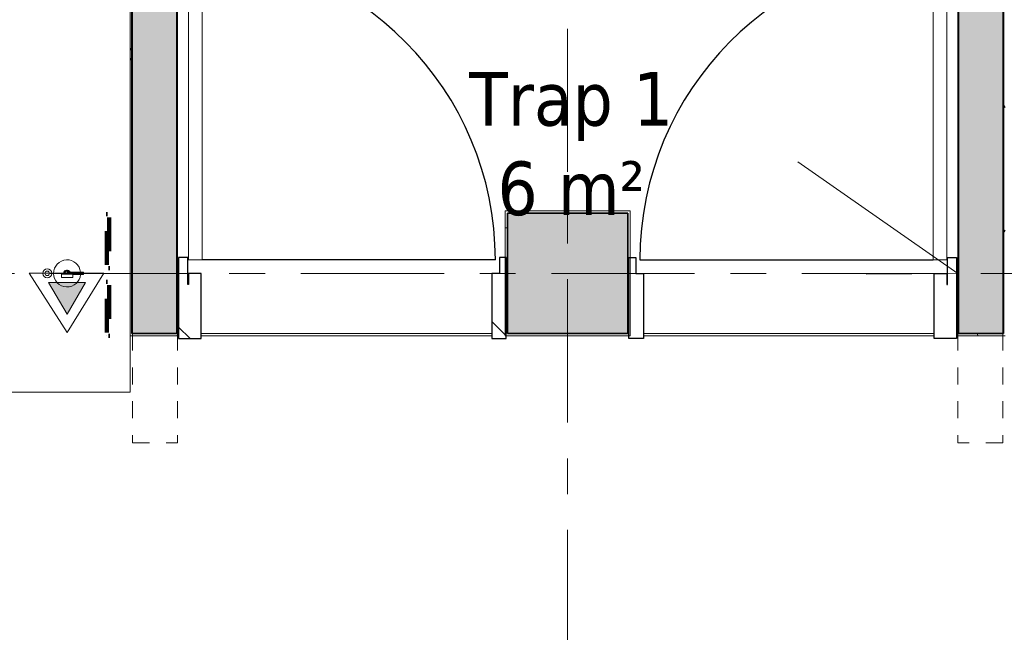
# Model space of a CAD drawing. Extents: x 3165 to 57695, y -7842 to 39081.
# Tile 50 of 248: x 18587 to 22953, y 28737 to 31453. Entities that reach past the tile are written whole.
import ezdxf

# ---------------------------------------------------------------- set-up
doc = ezdxf.new("R2010")
doc.units = 0
doc.header["$LTSCALE"] = 50
for name, pattern in [('Onderlegger 3e verdieping$0$brandscheiding 2', [6, 0, -1.5, 3, -1.5]), ('Onderlegger 3e verdieping$0$gestippeld-fijn', [3, 1.5, -1.5]), ('Onderlegger 3e verdieping$0$stramien', [22.225, 12.7, -3.175, 3.175, -3.175])]:
    doc.linetypes.add(name, pattern=pattern)
doc.layers.get('0').update_dxf_attribs({"linetype": 'CONTINUOUS'})
for name, color, linetype, lineweight in [('Onderlegger 3e verdieping$0$A-ANNO-NOTE', 8, 'CONTINUOUS', 18), ('Onderlegger 3e verdieping$0$A-AREA-IDEN', 8, 'CONTINUOUS', 18), ('Onderlegger 3e verdieping$0$A-DETL', 8, 'CONTINUOUS', 18), ('Onderlegger 3e verdieping$0$A-DOOR', 8, 'CONTINUOUS', 25), ('Onderlegger 3e verdieping$0$A-DOOR-IDEN', 8, 'CONTINUOUS', 18), ('Onderlegger 3e verdieping$0$A-FLOR-OTLN', 8, 'CONTINUOUS', 18), ('Onderlegger 3e verdieping$0$A-GENM', 8, 'CONTINUOUS', 18), ('Onderlegger 3e verdieping$0$A-WALL', 8, 'CONTINUOUS', 25), ('Onderlegger 3e verdieping$0$A-WALL-PATT', 8, 'CONTINUOUS', 50), ('Onderlegger 3e verdieping$0$I-WALL', 8, 'CONTINUOUS', 25), ('Onderlegger 3e verdieping$0$M-EQPT', 8, 'CONTINUOUS', 18), ('Onderlegger 3e verdieping$0$S-COLS', 8, 'CONTINUOUS', 18), ('Onderlegger 3e verdieping$0$S-GRID', 8, 'CONTINUOUS', 18)]:
    doc.layers.add(name, color=color, linetype=linetype, lineweight=lineweight)
doc.styles.add('Onderlegger 3e verdieping$0$Tahoma_1', font='TAHOMA.TTF', dxfattribs={"height": 238.040123})
pattern_1 = [(45, (-19286.6, -30328.2), (-707.107, 707.107), []), (135, (-19286.6, -30328.2), (-707.107, -707.107), [])]
pattern_2 = [(0, (0, 0), (406.4, 101.6), [33.528, -271.272, 33.528, -271.272, -1625.6]), (0, (0, 0), (406.4, 101.6), [-609.6, 33.528, -576.072, 33.528, -271.272, -711.2]), (0, (0, 0), (406.4, 101.6), [-1524, 33.528, -169.672, 33.528, -474.472]), (120, (152.4, 50.8), (-291.18818, 301.15272), [33.528, -271.272, 33.528, -271.272, -1625.6]), (120, (152.4, 50.8), (-291.18818, 301.15272), [-609.6, 33.528, -576.072, 33.528, -271.272, -711.2]), (120, (152.4, 50.8), (-291.18818, 301.15272), [-1524, 33.528, -169.672, 33.528, -474.472]), (240, (203.2, 254), (-115.21182, -402.75272), [33.528, -271.272, 33.528, -271.272, -1625.6]), (240, (203.2, 254), (-115.21182, -402.75272), [-609.6, 33.528, -576.072, 33.528, -271.272, -711.2]), (240, (203.2, 254), (-115.21182, -402.75272), [-1524, 33.528, -169.672, 33.528, -474.472])]

# ---------------------------------------------------------------- blocks, each defined once
blk = doc.blocks.new('Onderlegger 3e verdieping$0$32_KA HK-14 - Houten deur op kleefmagneet trappenhuis-4622518-Plotview 3e Verdieping - schaal 1 op 100')
at = {"layer": 'Onderlegger 3e verdieping$0$A-DOOR', "lineweight": 18}
h = blk.add_hatch(dxfattribs=at)
h.set_pattern_fill('FP_112', color=256, style=0, pattern_type=2)
h.set_pattern_definition(pattern_1)
h.paths.add_polyline_path([(45, 1285), (45, 1405), (5, 1405), (5, 1285)], flags=0)
h = blk.add_hatch(dxfattribs=at)
h.set_pattern_fill('FP_112', color=256, style=0, pattern_type=2)
h.set_pattern_definition(pattern_1)
h.paths.add_polyline_path([(105, -289), (105, 0), (49, 0), (49, -50), (45, -50), (45, 70), (5, 70), (5, -289)], flags=0)
h.paths.add_polyline_path([(1458, -289), (1458, 70), (1428, 70), (1428, 0), (1394, 0), (1394, -289)], flags=0)
at = {"layer": 'Onderlegger 3e verdieping$0$A-DOOR'}
for p, q in [((45, 1405), (5, 1405)), ((5, 1405), (5, 1285)), ((45, 1285), (45, 1405)), ((5, 1285), (45, 1285)), ((45, 70), (5, 70)), ((5, 70), (5, -289)), ((45, -50), (45, 70)), ((1409.5, 60), (109, 60)), ((1458, 70), (1428, 70)), ((1428, 70), (1428, 0)), ((1458, -289), (1458, 70)), ((105, 0), (49, 0)), ((49, 0), (49, -50)), ((105, -289), (105, 0)), ((1428, 0), (1394, 0)), ((1394, 0), (1394, -289)), ((49, -50), (45, -50)), ((5, -289), (105, -289)), ((1394, -289), (1458, -289))]:
    blk.add_line(p, q, dxfattribs=at)
at = {"layer": 'Onderlegger 3e verdieping$0$A-DOOR', "lineweight": 18}
for p, q in [((49, 1430), (49, 60)), ((109, 1430), (49, 1430)), ((109, 60), (109, 1430)), ((49, 60), (109, 60))]:
    blk.add_line(p, q, dxfattribs=at)
at = {"layer": 'Onderlegger 3e verdieping$0$A-DOOR'}
blk.add_arc((39.5, 60), 1370, 0, 89.6118, dxfattribs=at)
blk = doc.blocks.new('Onderlegger 3e verdieping$0$32_KA HK-14 - Houten deur op kleefmagneet trappenhuis-5558574-Plotview 3e Verdieping - schaal 1 op 100')
at = {"layer": 'Onderlegger 3e verdieping$0$A-DOOR'}
for p, q in [((5, 289), (105, 289)), ((5, -70), (5, 289)), ((105, 289), (105, 0)), ((1394, 289), (1458, 289)), ((1394, 0), (1394, 289)), ((1458, 289), (1458, -70)), ((49, 50), (45, 50)), ((45, 50), (45, -70)), ((49, 0), (49, 50)), ((105, 0), (49, 0)), ((1428, 0), (1394, 0)), ((1428, -70), (1428, 0)), ((45, -70), (5, -70)), ((1409.5, -60), (109, -60)), ((1458, -70), (1428, -70)), ((5, -1285), (45, -1285)), ((5, -1405), (5, -1285)), ((45, -1285), (45, -1405)), ((45, -1405), (5, -1405))]:
    blk.add_line(p, q, dxfattribs=at)
at = {"layer": 'Onderlegger 3e verdieping$0$A-DOOR', "lineweight": 18}
for p, q in [((49, -60), (109, -60)), ((49, -1430), (49, -60)), ((109, -60), (109, -1430)), ((109, -1430), (49, -1430))]:
    blk.add_line(p, q, dxfattribs=at)
at = {"layer": 'Onderlegger 3e verdieping$0$A-DOOR'}
blk.add_arc((39.5, -60), 1370, 270.3882, 360, dxfattribs=at)
blk = doc.blocks.new('Onderlegger 3e verdieping$0$65_KU_brandscheiding_v1 - 60m 2-7780793-Plotview 3e Verdieping - schaal 1 op 100')
at = {"layer": 'Onderlegger 3e verdieping$0$A-GENM', "linetype": 'Onderlegger 3e verdieping$0$brandscheiding 2', "lineweight": 100}
for p, q in [((3996.4, -100), (0, -100)), ((0, -100), (0, -110)), ((0, -110), (3996.4, -110)), ((4472, -100), (4352, -100)), ((4352, -110), (4472, -110)), ((5922, -100), (5382, -100)), ((5382, -110), (5922, -110)), ((5922, -110), (5922, -100))]:
    blk.add_line(p, q, dxfattribs=at)
blk = doc.blocks.new('Onderlegger 3e verdieping$0$42_KA leemstuc betonkolomafwerking - Type-V31-Plotview 3e Verdieping - schaal 1 op 100')
at = {"layer": 'Onderlegger 3e verdieping$0$A-GENM'}
h = blk.add_hatch(dxfattribs=at)
h.set_pattern_fill('FP_125', color=256, style=0, pattern_type=2)
h.set_pattern_definition([(0, (-21016.6, -30328.2), (406.4, 101.6), [33.528, -271.272, 33.528, -1896.872]), (0, (-21016.6, -30328.2), (406.4, 101.6), [-338.328, -271.272, 33.528, -576.072, -1016]), (0, (-21016.6, -30328.2), (406.4, 101.6), [-1219.2, 33.528, -271.272, 33.528, -677.672]), (0, (-21016.6, -30328.2), (406.4, 101.6), [-1557.528, -169.672, 33.528, -474.472]), (120, (-20864.2, -30277.4), (-291.18818, 301.15272), [33.528, -271.272, 33.528, -1896.872]), (120, (-20864.2, -30277.4), (-291.18818, 301.15272), [-338.328, -271.272, 33.528, -576.072, -1016]), (120, (-20864.2, -30277.4), (-291.18818, 301.15272), [-1219.2, 33.528, -271.272, 33.528, -677.672]), (120, (-20864.2, -30277.4), (-291.18818, 301.15272), [-1557.528, -169.672, 33.528, -474.472]), (240, (-20813.4, -30074.2), (-115.21182, -402.75272), [33.528, -271.272, 33.528, -1896.872]), (240, (-20813.4, -30074.2), (-115.21182, -402.75272), [-338.328, -271.272, 33.528, -576.072, -1016]), (240, (-20813.4, -30074.2), (-115.21182, -402.75272), [-1219.2, 33.528, -271.272, 33.528, -677.672]), (240, (-20813.4, -30074.2), (-115.21182, -402.75272), [-1557.528, -169.672, 33.528, -474.472])])
h.paths.add_polyline_path([(-277, -277), (277, -277), (277, 277), (-277, 277), (-277, -110.6)], flags=0)
h.paths.add_polyline_path([(267, -267), (-267, -267), (-267, 267), (267, 267), (267, -110.6)], flags=0)
for p, q in [((277, 277), (-277, 277)), ((-277, 277), (-277, -277)), ((-267, 267), (267, 267)), ((-267, -267), (-267, 267)), ((267, 267), (267, -267)), ((277, -277), (277, 277)), ((-277, -277), (277, -277)), ((267, -267), (-267, -267))]:
    blk.add_line(p, q, dxfattribs=at)
blk = doc.blocks.new('Onderlegger 3e verdieping$0$65_KA_poederblusser - 65_KA_poederblusser-4930909-Plotview 3e Verdieping - schaal 1 op 100')
at = {"layer": 'Onderlegger 3e verdieping$0$M-EQPT'}
for p, q in [((-0.1, 5.5), (61.4, 5.5)), ((-0.1, 5.5), (-0.1, -4.3)), ((61.4, 5.5), (66.5, 5.5)), ((61.4, 5.5), (61.4, -4.3)), ((66.5, 5.5), (73.2, 5.5)), ((66.5, 5.5), (66.5, -4.3)), ((73.2, 5.5), (73.2, -4.3)), ((-25, -4.2), (-25, -18.9)), ((-25, -4.2), (25, -4.2)), ((25, -18.9), (-25, -18.9)), ((61.4, -4.3), (24.1, -4.3)), ((25, -18.9), (25, -4.2)), ((66.5, -4.3), (61.4, -4.3)), ((73.2, -4.3), (66.5, -4.3))]:
    blk.add_line(p, q, dxfattribs=at)
for centre, radius, start, end in [((0, 0), 60, 5.383, 180), ((-87.9, 0), 20, 0, 180), ((-87.9, 0), 20, 180, 360), ((-87.9, 0), 10, 360, 180), ((-87.9, 0), 10, 180, 360), ((0, 0), 60, 180, 355.8305), ((0, 0), 15, 23.5251, 180), ((0, 0), 15, 180, 197.8175), ((0, 0), 10, 33.9467, 180), ((0, 0), 10, 180, 205.0222), ((0, 0), 10, 180, 205.0222), ((0, 0), 10, 33.9467, 165)]:
    blk.add_arc(centre, radius, start, end, dxfattribs=at)
blk = doc.blocks.new('Onderlegger 3e verdieping')
at = {"layer": 'Onderlegger 3e verdieping$0$A-ANNO-NOTE'}
blk.add_hatch(color=256, dxfattribs=at).paths.add_polyline_path([(18796.5, 30146.7), (18878.1, 30288.2), (18714.8, 30288.1), (18755.6, 30217.6)], flags=0)
at = {"layer": 'Onderlegger 3e verdieping$0$A-WALL-PATT', "lineweight": 18}
h = blk.add_hatch(dxfattribs=at)
h.set_pattern_fill('FP_11', color=256, style=0, pattern_type=2)
h.set_pattern_definition(pattern_2)
h.paths.add_polyline_path([(19076.6, 30061.2), (19086.6, 30061.2), (19086.6, 36228.2), (19076.6, 36228.2), (19076.6, 30217.6)], flags=0)
at = {"layer": 'Onderlegger 3e verdieping$0$A-WALL-PATT', "lineweight": 25}
for points in [[(19083.6, 30061.2), (19283.6, 30061.2), (19283.6, 36228.2), (19083.6, 36228.2), (19083.6, 30217.6)], [(22749.6, 30061.2), (22949.6, 30061.2), (22949.6, 36228.2), (22749.6, 36228.2), (22749.6, 31083.7)]]:
    blk.add_hatch(color=256, dxfattribs=at).paths.add_polyline_path(points, flags=0)
at = {"layer": 'Onderlegger 3e verdieping$0$A-WALL-PATT', "lineweight": 18}
h = blk.add_hatch(dxfattribs=at)
h.set_pattern_fill('FP_11', color=256, style=0, pattern_type=2)
h.set_pattern_definition(pattern_2)
h.paths.add_polyline_path([(22946.6, 30051.2), (22956.6, 30051.2), (22956.6, 36228.2), (22946.6, 36228.2), (22946.6, 30061.2)], flags=0)
h = blk.add_hatch(dxfattribs=at)
h.set_pattern_fill('FP_11', color=256, style=0, pattern_type=2)
h.set_pattern_definition(pattern_2)
h.paths.add_polyline_path([(19291.6, 30051.2), (19291.6, 30061.2), (19076.6, 30061.2), (19076.6, 30051.2), (19171.6, 30051.2)], flags=0)
h = blk.add_hatch(dxfattribs=at)
h.set_pattern_fill('FP_11', color=256, style=0, pattern_type=2)
h.set_pattern_definition(pattern_2)
h.paths.add_polyline_path([(22946.6, 30051.2), (22946.6, 30061.2), (22741.6, 30061.2), (22741.6, 30051.2), (22884.7, 30051.2)], flags=0)
at = {"layer": 'Onderlegger 3e verdieping$0$S-COLS', "lineweight": 5}
blk.add_hatch(color=256, dxfattribs=at).paths.add_polyline_path([(20749.6, 30061.2), (21283.6, 30061.2), (21283.6, 30595.2), (20749.6, 30595.2), (20749.6, 30217.6)], flags=0)
at = {"layer": 'Onderlegger 3e verdieping$0$A-ANNO-NOTE'}
for p, q in [((18959.6, 30329.2), (18628.1, 30329)), ((18628.1, 30329), (18796.7, 30066.4)), ((18796.7, 30066.4), (18959.6, 30329.2)), ((18878.1, 30288.2), (18714.8, 30288.1)), ((18714.8, 30288.1), (18796.5, 30146.7)), ((18796.5, 30146.7), (18878.1, 30288.2))]:
    blk.add_line(p, q, dxfattribs=at)
at = {"layer": 'Onderlegger 3e verdieping$0$A-DETL', "linetype": 'Onderlegger 3e verdieping$0$gestippeld-fijn'}
for p, q in [((19086.6, 30061.2), (19086.6, 29576.2)), ((19286.6, 30061.2), (19286.6, 29576.2)), ((22746.6, 30061.2), (22746.6, 29576.2)), ((22946.6, 30061.2), (22946.6, 29576.2)), ((19086.6, 29576.2), (19286.6, 29576.2)), ((22946.6, 29576.2), (22746.6, 29576.2))]:
    blk.add_line(p, q, dxfattribs=at)
at = {"layer": 'Onderlegger 3e verdieping$0$A-DOOR-IDEN'}
for q in [(22036.8, 30823.4), (22340.2, 30324.1)]:
    blk.add_line((22746.6, 30328.2), q, dxfattribs=at)
at = {"layer": 'Onderlegger 3e verdieping$0$A-FLOR-OTLN'}
for p, q in [((19286.6, 31778.2), (19286.6, 30061.2)), ((22746.6, 30061.2), (22746.6, 31778.2)), ((19286.6, 30328.2), (19283.6, 30328.2)), ((22749.6, 30328.2), (22746.6, 30328.2)), ((19076.6, 29801.2), (19076.6, 30051.2)), ((20680.6, 30061.2), (19391.6, 30061.2)), ((19391.6, 30051.2), (20680.6, 30051.2)), ((22641.6, 30061.2), (21352.6, 30061.2)), ((21352.6, 30051.2), (22641.6, 30051.2)), ((10543.6, 29801.2), (19076.6, 29801.2))]:
    blk.add_line(p, q, dxfattribs=at)
at = {"layer": 'Onderlegger 3e verdieping$0$A-WALL', "lineweight": 35}
for p, q in [((19083.6, 36228.2), (19083.6, 30061.2)), ((19283.6, 30061.2), (19283.6, 36228.2)), ((22749.6, 36228.2), (22749.6, 30061.2)), ((22949.6, 30061.2), (22949.6, 36228.2)), ((19083.6, 30061.2), (19283.6, 30061.2)), ((22749.6, 30061.2), (22949.6, 30061.2))]:
    blk.add_line(p, q, dxfattribs=at)
at = {"layer": 'Onderlegger 3e verdieping$0$I-WALL', "lineweight": 18}
for p, q in [((19086.6, 30061.2), (19086.6, 36228.2)), ((22946.6, 36228.2), (22946.6, 30061.2)), ((19076.6, 36088.2), (19076.6, 30051.2)), ((19076.6, 30051.2), (19291.6, 30051.2)), ((19291.6, 30061.2), (19086.6, 30061.2)), ((19291.6, 30051.2), (19291.6, 30061.2)), ((22946.6, 30061.2), (22741.6, 30061.2)), ((22741.6, 30061.2), (22741.6, 30051.2)), ((22741.6, 30051.2), (22956.6, 30051.2))]:
    blk.add_line(p, q, dxfattribs=at)
at = {"layer": 'Onderlegger 3e verdieping$0$S-COLS', "lineweight": 35}
for p, q in [((21283.6, 30595.2), (20749.6, 30595.2)), ((20749.6, 30595.2), (20749.6, 30061.2)), ((21283.6, 30061.2), (21283.6, 30595.2)), ((20749.6, 30061.2), (21283.6, 30061.2))]:
    blk.add_line(p, q, dxfattribs=at)
at = {"layer": 'Onderlegger 3e verdieping$0$S-GRID', "linetype": 'Onderlegger 3e verdieping$0$stramien'}
for p, q in [((21016.6, 38080.6), (21016.6, 16252.6)), ((3164.6, 30328.2), (56107.8, 30328.2))]:
    blk.add_line(p, q, dxfattribs=at)
at = {"layer": 'Onderlegger 3e verdieping$0$A-DOOR'}
blk.add_blockref('Onderlegger 3e verdieping$0$32_KA HK-14 - Houten deur op kleefmagneet trappenhuis-4622518-Plotview 3e Verdieping - schaal 1 op 100', (19286.6, 30328.2), dxfattribs=at)
at = {"layer": 'Onderlegger 3e verdieping$0$A-DOOR', "rotation": 180}
blk.add_blockref('Onderlegger 3e verdieping$0$32_KA HK-14 - Houten deur op kleefmagneet trappenhuis-5558574-Plotview 3e Verdieping - schaal 1 op 100', (22746.6, 30328.2), dxfattribs=at)
at = {"layer": 'Onderlegger 3e verdieping$0$A-GENM', "linetype": 'Onderlegger 3e verdieping$0$brandscheiding 2', "lineweight": 100, "rotation": 269.9999999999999}
blk.add_blockref('Onderlegger 3e verdieping$0$65_KU_brandscheiding_v1 - 60m 2-7780793-Plotview 3e Verdieping - schaal 1 op 100', (19083.6, 35973.2), dxfattribs=at)
at = {"layer": 'Onderlegger 3e verdieping$0$A-GENM'}
blk.add_blockref('Onderlegger 3e verdieping$0$42_KA leemstuc betonkolomafwerking - Type-V31-Plotview 3e Verdieping - schaal 1 op 100', (21016.6, 30328.2), dxfattribs=at)
at = {"layer": 'Onderlegger 3e verdieping$0$M-EQPT'}
blk.add_blockref('Onderlegger 3e verdieping$0$65_KA_poederblusser - 65_KA_poederblusser-4930909-Plotview 3e Verdieping - schaal 1 op 100', (18796.6, 30328.2), dxfattribs=at)
at = {"layer": 'Onderlegger 3e verdieping$0$A-AREA-IDEN', "insert": (21032.5, 31221.4), "char_height": 238.04, "width": 1134, "attachment_point": 2, "line_spacing_factor": 1.000232, "style": 'Onderlegger 3e verdieping$0$Tahoma_1'}
blk.add_mtext('Trap 1\\P6 m²', dxfattribs=at)

msp = doc.modelspace()

# ---------------------------------------------------------------- block references
msp.add_blockref('Onderlegger 3e verdieping', (0, 0))

doc.saveas('drawing.dxf')
